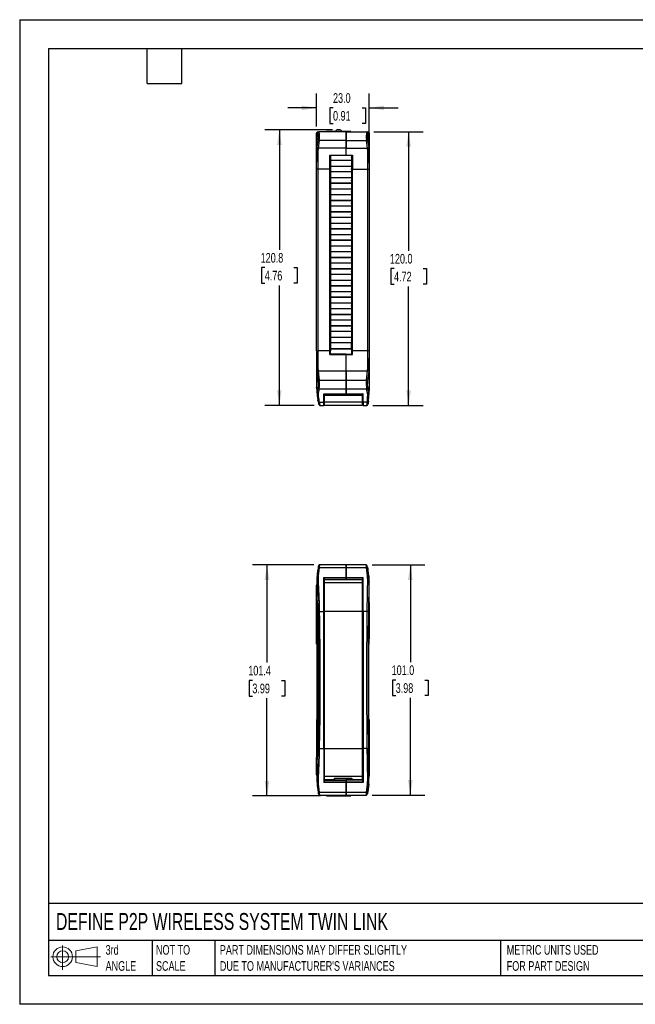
# Model space of a CAD drawing. Header units: millimetres. Extents: x 0 to 559, y 0 to 432.
# Tile 1 of 3: x 0 to 270, y 0 to 432. Entities that reach past the tile are written whole.
import ezdxf

# ---------------------------------------------------------------- set-up
doc = ezdxf.new("R2010")
doc.units = ezdxf.units.MM
doc.header["$LTSCALE"] = 2
doc.linetypes.add('CENTERX2', pattern=[20.32, 12.7, -2.54, 2.54, -2.54])
doc.layers.add('DIMENSIONS', color=140, linetype='Continuous', lineweight=25)
doc.layers.add('TEXT', color=140, linetype='Continuous', lineweight=25)
doc.layers.add('SLD-DEFPOINTS', color=7, linetype='Continuous')
doc.styles.add('SLDTEXTSTYLE0', font='TXT', dxfattribs={"width": 0.7})
doc.dimstyles.new('SLDDIMSTYLE0', dxfattribs={"dimtxt": 4.316016, "dimasz": 6.604, "dimexe": 0, "dimexo": 0.0625, "dimgap": 1.079004, "dimtad": 0, "dimtih": 1, "dimtoh": 1, "dimdec": 1, "dimrnd": 1e-09, "dimzin": 4, "dimdsep": 46, "dimtxsty": 'SLDTEXTSTYLE0', "dimsah": 1, "dimcen": 0.09, "dimadec": 0, "dimazin": 1, "dimtfac": 1, "dimtdec": 1, "dimtofl": 0, "dimtmove": 0, "dimatfit": 3, "dimfxl": 0, "dimfrac": 2, "dimtolj": 1, "dimtzin": 12, "dimarcsym": 0})
doc.dimstyles.new('SLDDIMSTYLE1', dxfattribs={"dimtxt": 4.316016, "dimasz": 6.604, "dimexe": 0, "dimexo": 0.0625, "dimgap": 1.079004, "dimtad": 0, "dimtih": 1, "dimtoh": 1, "dimdec": 1, "dimrnd": 1e-09, "dimzin": 12, "dimdsep": 46, "dimtxsty": 'SLDTEXTSTYLE0', "dimsah": 1, "dimcen": 0.09, "dimadec": 0, "dimazin": 3, "dimtfac": 1, "dimtdec": 1, "dimtofl": 0, "dimtmove": 0, "dimatfit": 3, "dimfxl": 0, "dimfrac": 2, "dimtolj": 1, "dimtzin": 12, "dimarcsym": 0})
doc.dimstyles.new('SLDDIMSTYLE2', dxfattribs={"dimtxt": 4.316016, "dimasz": 6.604, "dimexe": 0, "dimexo": 0.0625, "dimgap": 1.079004, "dimtad": 0, "dimtih": 1, "dimtoh": 1, "dimdec": 1, "dimrnd": 1e-09, "dimzin": 4, "dimdsep": 46, "dimtxsty": 'SLDTEXTSTYLE0', "dimsah": 1, "dimcen": 0.09, "dimadec": 0, "dimazin": 1, "dimtfac": 1, "dimtdec": 1, "dimtmove": 0, "dimatfit": 0, "dimfxl": 0, "dimfrac": 2, "dimtolj": 1, "dimtzin": 12, "dimarcsym": 0})

# ---------------------------------------------------------------- blocks, each defined once
blk = doc.blocks.new('Block11')
at = {"color": 7, "linetype": 'Continuous', "lineweight": 18}
for p, q in [((5.18, 10.62), (5.18, 0)), ((10.96, 8.33), (20.35, 10.06)), ((20.35, 10.06), (20.35, 1.46)), ((0, 5.76), (21.75, 5.76)), ((10.96, 3.19), (10.96, 8.33)), ((10.96, 3.19), (20.35, 1.46))]:
    blk.add_line(p, q, dxfattribs=at)
for radius in [4.3, 2.57]:
    blk.add_circle((5.18, 5.76), radius, dxfattribs=at)
blk = doc.blocks.new('Block12')
at = {"layer": 'SLD-DEFPOINTS'}
blk.add_blockref('Block11', (0, 0), dxfattribs=at)
blk = doc.blocks.new('_D')
at = {"layer": 'DIMENSIONS'}
for p, q in [((154.59, 192.71), (177.76, 192.71)), ((171.41, 192.71), (171.41, 150.04)), ((164.99, 142.21), (163.55, 142.21)), ((163.55, 142.21), (163.55, 135.36)), ((177.82, 142.21), (179.27, 142.21)), ((179.27, 142.21), (179.27, 135.36)), ((163.55, 135.36), (164.99, 135.36)), ((171.41, 91.71), (171.41, 134.39)), ((179.27, 135.36), (177.82, 135.36)), ((154.59, 91.71), (177.76, 91.71))]:
    blk.add_line(p, q, dxfattribs=at)
for points in [[(171.41, 192.71), (170.39, 186.11), (172.42, 186.11)], [(171.41, 91.71), (172.42, 98.32), (170.39, 98.32)]]:
    blk.add_solid(points, dxfattribs=at)
at = {"layer": 'DIMENSIONS', "char_height": 4.233, "attachment_point": 1, "style": 'SLDTEXTSTYLE0'}
for s, insert in [('101.0', (163.2, 148.64)), ('3.98', (164.99, 140.81))]:
    blk.add_mtext(s, dxfattribs=dict(at, insert=insert))
blk = doc.blocks.new('_D_1')
at = {"layer": 'DIMENSIONS'}
for p, q in [((129.04, 192.71), (102.15, 192.71)), ((108.5, 192.71), (108.5, 149.87)), ((102.09, 142.04), (100.64, 142.04)), ((100.64, 142.04), (100.64, 135.18)), ((114.92, 142.04), (116.37, 142.04)), ((116.37, 142.04), (116.37, 135.18)), ((100.64, 135.18), (102.09, 135.18)), ((108.5, 91.36), (108.5, 134.21)), ((116.37, 135.18), (114.92, 135.18)), ((132.02, 91.36), (102.15, 91.36))]:
    blk.add_line(p, q, dxfattribs=at)
for points in [[(108.5, 192.71), (107.49, 186.11), (109.52, 186.11)], [(108.5, 91.36), (109.52, 97.97), (107.49, 97.97)]]:
    blk.add_solid(points, dxfattribs=at)
at = {"layer": 'DIMENSIONS', "char_height": 4.233, "attachment_point": 1, "style": 'SLDTEXTSTYLE0'}
for s, insert in [('101.4', (100.3, 148.46)), ('3.99', (102.09, 140.64))]:
    blk.add_mtext(s, dxfattribs=dict(at, insert=insert))
blk = doc.blocks.new('_D_4')
at = {"layer": 'DIMENSIONS'}
for p, q in [((130.31, 385.02), (130.31, 399.49)), ((153.31, 368.83), (153.31, 399.49)), ((130.31, 393.14), (117.61, 393.14)), ((137.49, 393.14), (136.04, 393.14)), ((136.04, 393.14), (136.04, 386.28)), ((150.32, 393.14), (151.76, 393.14)), ((151.76, 393.14), (151.76, 386.28)), ((153.31, 393.14), (166.01, 393.14)), ((136.04, 386.28), (137.49, 386.28)), ((151.76, 386.28), (150.32, 386.28)), ((130.31, 372.33), (130.31, 381.97))]:
    blk.add_line(p, q, dxfattribs=at)
for points in [[(130.31, 393.14), (123.71, 394.16), (123.71, 392.13)], [(153.31, 393.14), (159.92, 392.13), (159.92, 394.16)]]:
    blk.add_solid(points, dxfattribs=at)
at = {"layer": 'DIMENSIONS', "char_height": 4.233, "attachment_point": 1, "style": 'SLDTEXTSTYLE0'}
for s, insert in [('23.0', (137.49, 399.57)), ('0.91', (137.49, 391.74))]:
    blk.add_mtext(s, dxfattribs=dict(at, insert=insert))
blk = doc.blocks.new('_D_5')
at = {"layer": 'DIMENSIONS'}
for p, q in [((155.35, 382.67), (177.01, 382.67)), ((170.66, 382.67), (170.66, 330.49)), ((164.25, 322.67), (162.8, 322.67)), ((162.8, 322.67), (162.8, 315.81)), ((177.07, 322.67), (178.52, 322.67)), ((178.52, 322.67), (178.52, 315.81)), ((162.8, 315.81), (164.25, 315.81)), ((178.52, 315.81), (177.07, 315.81)), ((170.66, 262.67), (170.66, 314.84)), ((154.89, 262.67), (177.01, 262.67))]:
    blk.add_line(p, q, dxfattribs=at)
for points in [[(170.66, 382.67), (169.64, 376.06), (171.68, 376.06)], [(170.66, 262.67), (171.68, 269.27), (169.64, 269.27)]]:
    blk.add_solid(points, dxfattribs=at)
at = {"layer": 'DIMENSIONS', "char_height": 4.233, "attachment_point": 1, "style": 'SLDTEXTSTYLE0'}
for s, insert in [('120.0', (162.45, 329.09)), ('4.72', (164.25, 321.26))]:
    blk.add_mtext(s, dxfattribs=dict(at, insert=insert))
blk = doc.blocks.new('_D_6')
at = {"layer": 'DIMENSIONS'}
for p, q in [((137.21, 383.5), (107.59, 383.5)), ((113.94, 383.5), (113.94, 330.91)), ((107.53, 323.08), (106.08, 323.08)), ((106.08, 323.08), (106.08, 316.22)), ((120.35, 323.08), (121.8, 323.08)), ((121.8, 323.08), (121.8, 316.22)), ((106.08, 316.22), (107.53, 316.22)), ((113.94, 262.67), (113.94, 315.26)), ((121.8, 316.22), (120.35, 316.22)), ((129.23, 262.67), (107.59, 262.67))]:
    blk.add_line(p, q, dxfattribs=at)
for points in [[(113.94, 383.5), (112.92, 376.89), (114.95, 376.89)], [(113.94, 262.67), (114.95, 269.27), (112.92, 269.27)]]:
    blk.add_solid(points, dxfattribs=at)
at = {"layer": 'DIMENSIONS', "char_height": 4.233, "attachment_point": 1, "style": 'SLDTEXTSTYLE0'}
for s, insert in [('120.8', (105.73, 329.5)), ('4.76', (107.53, 321.68))]:
    blk.add_mtext(s, dxfattribs=dict(at, insert=insert))

msp = doc.modelspace()

# ---------------------------------------------------------------- linework, layer by layer
at = {"color": 7, "linetype": 'Continuous'}
for p, q in [((0, 431.81), (0, 0.01)), ((0, 431.81), (558.8, 431.81)), ((558.8, 0.01), (0, 0.01))]:
    msp.add_line(p, q, dxfattribs=at)
for p, q in [((130.31, 382.17), (130.31, 381.37)), ((130.8, 382.17), (130.31, 382.17)), ((130.79, 381.37), (130.31, 381.37)), ((130.31, 380.54), (130.31, 381.37)), ((130.31, 380.54), (130.93, 380.54)), ((130.31, 379.38), (130.31, 380.54)), ((130.81, 382.67), (131.3, 382.67)), ((143.31, 382.67), (131.3, 382.67)), ((134.56, 382.67), (134.56, 382.75)), ((145.34, 382.75), (134.56, 382.75)), ((140.15, 383.5), (139.75, 383.5)), ((143.31, 382.67), (152.32, 382.67)), ((143.31, 378.78), (143.31, 382.67)), ((143.31, 382.67), (143.31, 378.78)), ((145.34, 382.75), (145.34, 382.67)), ((152.32, 382.67), (152.81, 382.67)), ((152.69, 380.54), (153.31, 380.54)), ((153.31, 382.17), (152.82, 382.17)), ((153.31, 381.37), (152.83, 381.37)), ((153.31, 382.17), (153.31, 381.37)), ((153.31, 381.37), (153.31, 380.54)), ((153.31, 380.54), (153.31, 379.38)), ((130.31, 379.38), (130.81, 379.38)), ((130.31, 377.32), (130.31, 379.38)), ((130.31, 369.79), (130.31, 377.32)), ((130.31, 377.32), (130.52, 377.32)), ((130.48, 375.87), (130.98, 379.16)), ((131.47, 378.78), (130.98, 375.49)), ((143.31, 378.78), (131.47, 378.78)), ((143.31, 378.78), (152.15, 378.78)), ((143.31, 375.49), (143.31, 378.78)), ((143.31, 378.78), (143.31, 375.49)), ((152.65, 375.49), (152.15, 378.78)), ((152.64, 379.16), (153.14, 375.87)), ((153.11, 377.32), (152.74, 379.78)), ((153.31, 379.38), (152.8, 379.38)), ((153.11, 377.32), (153.31, 377.32)), ((153.31, 379.38), (153.31, 377.32)), ((153.31, 377.32), (153.31, 369.79)), ((143.31, 375.49), (130.98, 375.49)), ((136.16, 372.39), (143.31, 372.39)), ((136.16, 366.29), (136.16, 372.39)), ((136.31, 372.32), (136.29, 372.32)), ((143.31, 372.32), (136.29, 372.32)), ((136.31, 372.32), (136.31, 368.64)), ((143.31, 375.49), (152.65, 375.49)), ((143.31, 372.39), (143.31, 375.49)), ((143.31, 372.39), (143.31, 375.49)), ((143.31, 372.39), (145.96, 372.39)), ((143.31, 372.39), (143.31, 372.32)), ((145.83, 372.32), (143.31, 372.32)), ((145.81, 366.29), (145.81, 372.32)), ((145.96, 372.39), (145.96, 366.29)), ((130.31, 366.29), (130.31, 369.79)), ((130.81, 369.65), (130.81, 366.29)), ((136.31, 370.16), (145.61, 370.16)), ((136.31, 367.48), (136.31, 368.64)), ((145.61, 367.48), (136.31, 367.48)), ((136.31, 367.48), (136.31, 367.48)), ((136.31, 367.48), (136.31, 366.29)), ((145.54, 370.06), (136.38, 370.06)), ((136.38, 370.06), (136.38, 367.58)), ((136.38, 367.58), (145.54, 367.58)), ((145.54, 370.06), (145.54, 367.58)), ((145.81, 371.32), (145.61, 371.32)), ((145.61, 371.17), (145.61, 371.32)), ((145.61, 371.17), (145.61, 370.16)), ((145.81, 371.17), (145.61, 371.17)), ((145.61, 370.15), (145.61, 370.16)), ((145.61, 370.15), (145.61, 367.48)), ((145.61, 367.48), (145.61, 367.48)), ((145.61, 367.47), (145.61, 366.47)), ((152.81, 366.29), (152.81, 369.65)), ((153.31, 369.79), (153.31, 366.29)), ((130.81, 366.29), (130.31, 366.29)), ((130.31, 286.65), (130.31, 366.29)), ((136.16, 366.29), (130.81, 366.29)), ((130.81, 366.29), (130.81, 286.65)), ((136.31, 366.29), (136.16, 366.29)), ((136.16, 286.65), (136.16, 366.29)), ((136.31, 366.29), (136.31, 365.16)), ((136.31, 365.15), (136.31, 365.16)), ((136.31, 365.16), (145.61, 365.16)), ((136.31, 362.48), (136.31, 365.15)), ((136.38, 365.06), (136.38, 362.58)), ((145.54, 365.06), (136.38, 365.06)), ((145.54, 365.06), (145.54, 362.58)), ((145.61, 366.47), (145.81, 366.47)), ((145.61, 366.32), (145.61, 366.47)), ((145.81, 366.32), (145.61, 366.32)), ((145.61, 366.17), (145.61, 366.32)), ((145.81, 366.17), (145.61, 366.17)), ((145.61, 366.17), (145.61, 365.16)), ((145.61, 365.15), (145.61, 365.16)), ((145.61, 365.15), (145.61, 362.48)), ((145.96, 366.29), (145.81, 366.29)), ((145.81, 286.65), (145.81, 366.29)), ((145.96, 366.29), (152.81, 366.29)), ((145.96, 286.65), (145.96, 366.29)), ((152.81, 366.29), (153.31, 366.29)), ((152.81, 286.65), (152.81, 366.29)), ((153.31, 366.29), (153.31, 286.65)), ((145.61, 362.48), (136.31, 362.48)), ((136.31, 362.48), (136.31, 362.48)), ((136.31, 362.47), (136.31, 360.16)), ((136.31, 360.15), (136.31, 360.16)), ((136.31, 360.16), (145.61, 360.16)), ((136.31, 357.48), (136.31, 360.15)), ((136.38, 362.58), (145.54, 362.58)), ((145.54, 360.06), (136.38, 360.06)), ((136.38, 360.06), (136.38, 357.58)), ((145.54, 360.06), (145.54, 357.58)), ((145.61, 362.48), (145.61, 362.48)), ((145.61, 362.47), (145.61, 361.47)), ((145.61, 361.47), (145.81, 361.47)), ((145.61, 361.32), (145.61, 361.47)), ((145.81, 361.32), (145.61, 361.32)), ((145.61, 361.17), (145.61, 361.32)), ((145.61, 361.17), (145.61, 360.16)), ((145.81, 361.17), (145.61, 361.17)), ((145.61, 360.15), (145.61, 360.16)), ((145.61, 360.15), (145.61, 357.48)), ((145.61, 357.48), (136.31, 357.48)), ((136.31, 357.48), (136.31, 357.48)), ((136.31, 357.47), (136.31, 355.16)), ((136.31, 355.15), (136.31, 355.16)), ((136.31, 355.16), (145.61, 355.16)), ((136.31, 352.48), (136.31, 355.15)), ((136.38, 357.58), (145.54, 357.58)), ((136.38, 355.06), (136.38, 352.58)), ((145.54, 355.06), (136.38, 355.06)), ((145.54, 355.06), (145.54, 352.58)), ((145.61, 357.48), (145.61, 357.48)), ((145.61, 357.47), (145.61, 356.47)), ((145.61, 356.47), (145.81, 356.47)), ((145.61, 356.32), (145.61, 356.47)), ((145.81, 356.32), (145.61, 356.32)), ((145.61, 356.17), (145.61, 356.32)), ((145.61, 356.17), (145.61, 355.16)), ((145.81, 356.17), (145.61, 356.17)), ((145.61, 355.15), (145.61, 355.16)), ((145.61, 355.15), (145.61, 352.48)), ((145.61, 352.48), (136.31, 352.48)), ((136.31, 352.48), (136.31, 352.48)), ((136.31, 352.47), (136.31, 350.16)), ((136.31, 350.15), (136.31, 350.16)), ((136.31, 350.16), (145.61, 350.16)), ((136.31, 347.48), (136.31, 350.15)), ((136.38, 352.58), (145.54, 352.58)), ((136.38, 350.06), (136.38, 347.58)), ((145.54, 350.06), (136.38, 350.06)), ((145.54, 350.06), (145.54, 347.58)), ((145.61, 352.48), (145.61, 352.48)), ((145.61, 352.47), (145.61, 351.47)), ((145.61, 351.47), (145.81, 351.47)), ((145.61, 351.32), (145.61, 351.47)), ((145.81, 351.32), (145.61, 351.32)), ((145.61, 351.17), (145.61, 351.32)), ((145.81, 351.17), (145.61, 351.17)), ((145.61, 351.17), (145.61, 350.16)), ((145.61, 350.15), (145.61, 350.16)), ((145.61, 350.15), (145.61, 347.48)), ((145.61, 347.48), (136.31, 347.48)), ((136.31, 347.48), (136.31, 347.48)), ((136.31, 347.47), (136.31, 345.16)), ((136.38, 347.58), (145.54, 347.58)), ((145.61, 347.48), (145.61, 347.48)), ((145.61, 347.47), (145.61, 346.47)), ((145.61, 346.47), (145.81, 346.47)), ((145.61, 346.32), (145.61, 346.47)), ((145.81, 346.32), (145.61, 346.32)), ((145.61, 346.17), (145.61, 346.32)), ((145.81, 346.17), (145.61, 346.17)), ((145.61, 346.17), (145.61, 345.16)), ((136.31, 345.15), (136.31, 345.16)), ((136.31, 345.16), (145.61, 345.16)), ((136.31, 342.48), (136.31, 345.15)), ((145.61, 342.48), (136.31, 342.48)), ((136.31, 342.48), (136.31, 342.48)), ((136.31, 342.47), (136.31, 340.16)), ((145.54, 345.06), (136.38, 345.06)), ((136.38, 345.06), (136.38, 342.58)), ((136.38, 342.58), (145.54, 342.58)), ((145.54, 345.06), (145.54, 342.58)), ((145.61, 345.15), (145.61, 345.16)), ((145.61, 345.15), (145.61, 342.48)), ((145.61, 342.48), (145.61, 342.48)), ((145.61, 342.47), (145.61, 341.47)), ((145.61, 341.47), (145.81, 341.47)), ((145.61, 341.32), (145.61, 341.47)), ((145.81, 341.32), (145.61, 341.32)), ((145.61, 341.17), (145.61, 341.32)), ((145.81, 341.17), (145.61, 341.17)), ((145.61, 341.17), (145.61, 340.16)), ((136.31, 340.15), (136.31, 340.16)), ((136.31, 340.16), (145.61, 340.16)), ((136.31, 337.48), (136.31, 340.15)), ((145.61, 337.48), (136.31, 337.48)), ((136.31, 337.48), (136.31, 337.48)), ((136.31, 337.47), (136.31, 335.16)), ((145.54, 340.06), (136.38, 340.06)), ((136.38, 340.06), (136.38, 337.58)), ((136.38, 337.58), (145.54, 337.58)), ((145.54, 340.06), (145.54, 337.58)), ((145.61, 340.15), (145.61, 340.16)), ((145.61, 340.15), (145.61, 337.48)), ((145.61, 337.48), (145.61, 337.48)), ((145.61, 337.47), (145.61, 336.47)), ((136.31, 335.15), (136.31, 335.16)), ((136.31, 335.16), (145.61, 335.16)), ((136.31, 332.48), (136.31, 335.15)), ((145.54, 335.06), (136.38, 335.06)), ((136.38, 335.06), (136.38, 332.58)), ((136.38, 332.58), (145.54, 332.58)), ((145.54, 335.06), (145.54, 332.58)), ((145.61, 336.47), (145.81, 336.47)), ((145.61, 336.32), (145.61, 336.47)), ((145.81, 336.32), (145.61, 336.32)), ((145.61, 336.17), (145.61, 336.32)), ((145.81, 336.17), (145.61, 336.17)), ((145.61, 336.17), (145.61, 335.16)), ((145.61, 335.15), (145.61, 335.16)), ((145.61, 335.15), (145.61, 332.48)), ((145.61, 332.48), (136.31, 332.48)), ((136.31, 332.48), (136.31, 332.48)), ((136.31, 332.47), (136.31, 330.16)), ((136.31, 330.15), (136.31, 330.16)), ((136.31, 330.16), (145.61, 330.16)), ((136.31, 327.48), (136.31, 330.15)), ((145.54, 330.06), (136.38, 330.06)), ((136.38, 330.06), (136.38, 327.58)), ((145.54, 330.06), (145.54, 327.58)), ((145.61, 332.48), (145.61, 332.48)), ((145.61, 332.47), (145.61, 331.47)), ((145.61, 331.47), (145.81, 331.47)), ((145.61, 331.32), (145.61, 331.47)), ((145.81, 331.32), (145.61, 331.32)), ((145.61, 331.17), (145.61, 331.32)), ((145.81, 331.17), (145.61, 331.17)), ((145.61, 331.17), (145.61, 330.16)), ((145.61, 330.15), (145.61, 330.16)), ((145.61, 330.15), (145.61, 327.48)), ((145.61, 327.48), (136.31, 327.48)), ((136.31, 327.48), (136.31, 327.48)), ((136.31, 327.47), (136.31, 325.16)), ((136.31, 325.15), (136.31, 325.16)), ((136.31, 325.16), (145.61, 325.16)), ((136.31, 322.48), (136.31, 325.15)), ((136.38, 327.58), (145.54, 327.58)), ((145.54, 325.06), (136.38, 325.06)), ((136.38, 325.06), (136.38, 322.58)), ((145.54, 325.06), (145.54, 322.58)), ((145.61, 327.48), (145.61, 327.48)), ((145.61, 327.47), (145.61, 326.47)), ((145.61, 326.47), (145.81, 326.47)), ((145.61, 326.32), (145.61, 326.47)), ((145.81, 326.32), (145.61, 326.32)), ((145.61, 326.17), (145.61, 326.32)), ((145.61, 326.17), (145.61, 325.16)), ((145.81, 326.17), (145.61, 326.17)), ((145.61, 325.15), (145.61, 325.16)), ((145.61, 325.15), (145.61, 322.48)), ((145.61, 322.48), (136.31, 322.48)), ((136.31, 322.48), (136.31, 322.48)), ((136.31, 322.47), (136.31, 320.16)), ((136.31, 320.15), (136.31, 320.16)), ((136.31, 320.16), (145.61, 320.16)), ((136.31, 317.48), (136.31, 320.15)), ((136.38, 322.58), (145.54, 322.58)), ((136.38, 320.06), (136.38, 317.58)), ((145.54, 320.06), (136.38, 320.06)), ((145.54, 320.06), (145.54, 317.58)), ((145.61, 322.48), (145.61, 322.48)), ((145.61, 322.47), (145.61, 321.47)), ((145.61, 321.47), (145.81, 321.47)), ((145.61, 321.32), (145.61, 321.47)), ((145.81, 321.32), (145.61, 321.32)), ((145.61, 321.17), (145.61, 321.32)), ((145.61, 321.17), (145.61, 320.16)), ((145.81, 321.17), (145.61, 321.17)), ((145.61, 320.15), (145.61, 320.16)), ((145.61, 320.15), (145.61, 317.48)), ((145.61, 317.48), (136.31, 317.48)), ((136.31, 317.48), (136.31, 317.48)), ((136.31, 317.47), (136.31, 315.16)), ((136.38, 317.58), (145.54, 317.58)), ((145.61, 317.48), (145.61, 317.48)), ((145.61, 317.47), (145.61, 316.47)), ((145.61, 316.47), (145.81, 316.47)), ((145.61, 316.32), (145.61, 316.47)), ((145.81, 316.32), (145.61, 316.32)), ((145.61, 316.17), (145.61, 316.32)), ((145.81, 316.17), (145.61, 316.17)), ((145.61, 316.17), (145.61, 315.16)), ((136.31, 315.15), (136.31, 315.16)), ((136.31, 315.16), (145.61, 315.16)), ((136.31, 312.48), (136.31, 315.15)), ((145.61, 312.48), (136.31, 312.48)), ((136.31, 312.48), (136.31, 312.48)), ((136.31, 312.47), (136.31, 310.16)), ((145.54, 315.06), (136.38, 315.06)), ((136.38, 315.06), (136.38, 312.58)), ((136.38, 312.58), (145.54, 312.58)), ((145.54, 315.06), (145.54, 312.58)), ((145.61, 315.15), (145.61, 315.16)), ((145.61, 315.15), (145.61, 312.48)), ((145.61, 312.48), (145.61, 312.48)), ((145.61, 312.47), (145.61, 311.47)), ((145.61, 311.47), (145.81, 311.47)), ((145.61, 311.32), (145.61, 311.47)), ((145.81, 311.32), (145.61, 311.32)), ((145.61, 311.17), (145.61, 311.32)), ((145.61, 311.17), (145.61, 310.16)), ((145.81, 311.17), (145.61, 311.17)), ((136.31, 310.15), (136.31, 310.16)), ((136.31, 310.16), (145.61, 310.16)), ((136.31, 307.48), (136.31, 310.15)), ((145.61, 307.48), (136.31, 307.48)), ((136.31, 307.48), (136.31, 307.48)), ((136.31, 307.47), (136.31, 305.16)), ((136.38, 310.06), (136.38, 307.58)), ((145.54, 310.06), (136.38, 310.06)), ((136.38, 307.58), (145.54, 307.58)), ((145.54, 310.06), (145.54, 307.58)), ((145.61, 310.15), (145.61, 310.16)), ((145.61, 310.15), (145.61, 307.48)), ((145.61, 307.48), (145.61, 307.48)), ((145.61, 307.47), (145.61, 306.47)), ((136.31, 305.15), (136.31, 305.16)), ((136.31, 305.16), (145.61, 305.16)), ((136.31, 302.48), (136.31, 305.15)), ((145.61, 302.48), (136.31, 302.48)), ((136.31, 302.48), (136.31, 302.48)), ((136.31, 302.47), (136.31, 300.16)), ((145.54, 305.06), (136.38, 305.06)), ((136.38, 305.06), (136.38, 302.58)), ((136.38, 302.58), (145.54, 302.58)), ((145.54, 305.06), (145.54, 302.58)), ((145.61, 306.47), (145.81, 306.47)), ((145.61, 306.32), (145.61, 306.47)), ((145.81, 306.32), (145.61, 306.32)), ((145.61, 306.17), (145.61, 306.32)), ((145.61, 306.17), (145.61, 305.16)), ((145.81, 306.17), (145.61, 306.17)), ((145.61, 305.15), (145.61, 305.16)), ((145.61, 305.15), (145.61, 302.48)), ((145.61, 302.48), (145.61, 302.48)), ((145.61, 302.47), (145.61, 301.47)), ((136.31, 300.15), (136.31, 300.16)), ((136.31, 300.16), (145.61, 300.16)), ((136.31, 297.48), (136.31, 300.15)), ((136.38, 300.06), (136.38, 297.58)), ((145.54, 300.06), (136.38, 300.06)), ((145.54, 300.06), (145.54, 297.58)), ((145.61, 301.47), (145.81, 301.47)), ((145.61, 301.32), (145.61, 301.47)), ((145.81, 301.32), (145.61, 301.32)), ((145.61, 301.17), (145.61, 301.32)), ((145.61, 301.17), (145.61, 300.16)), ((145.81, 301.17), (145.61, 301.17)), ((145.61, 300.15), (145.61, 300.16)), ((145.61, 300.15), (145.61, 297.48)), ((145.61, 297.48), (136.31, 297.48)), ((136.31, 297.48), (136.31, 297.48)), ((136.31, 297.47), (136.31, 295.15)), ((136.31, 295.15), (136.31, 295.16)), ((136.31, 295.16), (145.61, 295.16)), ((136.31, 292.48), (136.31, 295.15)), ((136.38, 297.58), (145.54, 297.58)), ((136.38, 295.06), (136.38, 292.58)), ((145.54, 295.06), (136.38, 295.06)), ((145.54, 295.06), (145.54, 292.58)), ((145.61, 297.48), (145.61, 297.48)), ((145.61, 297.47), (145.61, 296.47)), ((145.61, 296.47), (145.81, 296.47)), ((145.61, 296.32), (145.61, 296.47)), ((145.81, 296.32), (145.61, 296.32)), ((145.61, 296.17), (145.61, 296.32)), ((145.61, 296.17), (145.61, 295.16)), ((145.81, 296.17), (145.61, 296.17)), ((145.61, 295.15), (145.61, 295.16)), ((145.61, 295.15), (145.61, 292.48)), ((145.61, 292.48), (136.31, 292.48)), ((136.31, 292.48), (136.31, 292.48)), ((136.31, 292.47), (136.31, 290.16)), ((136.31, 290.15), (136.31, 290.16)), ((145.61, 290.16), (136.31, 290.16)), ((136.31, 290.15), (136.31, 287.48)), ((136.38, 292.58), (145.54, 292.58)), ((145.54, 290.06), (136.38, 290.06)), ((136.38, 290.06), (136.38, 287.58)), ((145.54, 290.06), (145.54, 287.58)), ((145.61, 292.48), (145.61, 292.48)), ((145.61, 292.47), (145.61, 291.47)), ((145.81, 291.47), (145.61, 291.47)), ((145.61, 291.47), (145.61, 291.32)), ((145.81, 291.32), (145.61, 291.32)), ((145.61, 291.17), (145.61, 291.32)), ((145.81, 291.17), (145.61, 291.17)), ((145.61, 291.17), (145.61, 290.16)), ((145.61, 290.16), (145.61, 290.15)), ((145.61, 287.48), (145.61, 290.15)), ((130.31, 286.65), (130.31, 283.15)), ((130.31, 286.65), (130.81, 286.65)), ((130.81, 286.65), (130.81, 283.29)), ((136.16, 286.65), (130.81, 286.65)), ((136.16, 284.99), (136.16, 286.65)), ((136.31, 286.65), (136.16, 286.65)), ((136.31, 287.48), (145.61, 287.48)), ((136.31, 287.48), (136.31, 287.48)), ((136.31, 287.47), (136.31, 286.65)), ((136.31, 285.12), (136.31, 286.65)), ((143.31, 285.12), (136.31, 285.12)), ((136.38, 287.58), (145.54, 287.58)), ((143.31, 285.12), (145.81, 285.12)), ((143.31, 284.99), (143.31, 285.12)), ((143.31, 285.12), (143.31, 284.99)), ((145.61, 287.48), (145.61, 287.48)), ((145.61, 287.47), (145.61, 286.47)), ((145.61, 286.47), (145.81, 286.47)), ((145.61, 286.47), (145.61, 286.32)), ((145.61, 286.32), (145.81, 286.32)), ((145.81, 286.65), (145.96, 286.65)), ((145.81, 285.12), (145.81, 286.65)), ((145.96, 284.99), (145.96, 286.65)), ((152.81, 286.65), (145.96, 286.65)), ((152.81, 283.29), (152.81, 286.65)), ((153.31, 286.65), (152.81, 286.65)), ((153.31, 286.65), (153.31, 283.15)), ((130.31, 283.15), (130.31, 278.44)), ((136.16, 284.99), (143.31, 284.99)), ((143.31, 284.99), (145.96, 284.99)), ((143.31, 277.88), (143.31, 284.99)), ((143.31, 277.88), (143.31, 284.99)), ((153.31, 283.15), (153.31, 270.67)), ((130.31, 278.44), (130.33, 278.44)), ((130.31, 278.44), (130.31, 272.84)), ((130.33, 278.44), (130.33, 272.84)), ((130.44, 277.51), (130.97, 273.42)), ((130.94, 277.88), (131.47, 273.78)), ((130.94, 277.88), (143.31, 277.88)), ((143.31, 277.88), (152.68, 277.88)), ((143.31, 273.78), (143.31, 277.88)), ((143.31, 277.88), (143.31, 273.78)), ((152.16, 273.78), (152.68, 277.88)), ((153.18, 277.51), (152.65, 273.42)), ((130.33, 272.84), (130.31, 272.84)), ((130.31, 272.84), (130.31, 270.67)), ((131.47, 273.78), (143.31, 273.78)), ((143.31, 273.78), (152.16, 273.78)), ((143.31, 269.75), (143.31, 273.78)), ((143.31, 273.78), (143.31, 269.75)), ((130.31, 270.67), (130.31, 270.65)), ((130.31, 270.67), (130.53, 267.01)), ((130.93, 270.28), (130.9, 270.19)), ((131.42, 269.86), (131.4, 269.75)), ((143.31, 269.75), (131.4, 269.75)), ((152.22, 269.75), (143.31, 269.75)), ((143.31, 267.71), (143.31, 269.75)), ((143.31, 269.75), (143.31, 267.71)), ((152.63, 268.12), (152.22, 269.75)), ((152.72, 266.94), (152.63, 268.12)), ((153.13, 268.58), (152.72, 270.19)), ((153.13, 268.58), (153.22, 267.38)), ((153.31, 270.67), (153.22, 267.38)), ((130.79, 265.28), (130.81, 265.19)), ((130.83, 265.09), (130.82, 265.1)), ((130.87, 264.86), (130.83, 265.09)), ((130.87, 264.86), (130.96, 264.4)), ((131.45, 264.01), (133.51, 264.01)), ((133.51, 267.71), (143.31, 267.71)), ((133.51, 264.01), (133.51, 267.71)), ((133.51, 262.67), (133.51, 264.01)), ((133.57, 267.7), (143.31, 267.7)), ((133.66, 267.7), (133.66, 267.15)), ((133.66, 267.15), (133.66, 266.93)), ((150.22, 266.93), (133.66, 266.93)), ((133.66, 266.93), (133.66, 264.1)), ((150.22, 264.1), (133.66, 264.1)), ((133.66, 264.1), (133.66, 262.76)), ((143.31, 267.71), (150.66, 267.71)), ((143.31, 267.7), (143.31, 267.71)), ((143.31, 267.7), (150.6, 267.7)), ((150.22, 267.7), (150.22, 266.93)), ((150.22, 267.64), (150.51, 267.64)), ((150.22, 266.93), (150.22, 264.1)), ((150.22, 264.1), (150.22, 262.76)), ((150.51, 264.16), (150.51, 267.7)), ((150.51, 262.82), (150.51, 264.16)), ((150.66, 267.71), (150.6, 267.7)), ((150.66, 264.01), (150.66, 267.71)), ((152.5, 264.01), (150.66, 264.01)), ((150.66, 264.01), (150.66, 262.67)), ((131.77, 262.67), (133.51, 262.67)), ((133.66, 262.76), (150.22, 262.76)), ((150.66, 262.67), (152.35, 262.67)), ((130.93, 191.38), (130.9, 191.24)), ((131.42, 191.57), (131.4, 191.4)), ((143.31, 191.4), (131.4, 191.4)), ((143.31, 192.71), (131.57, 192.71)), ((152.05, 192.71), (143.31, 192.71)), ((143.31, 191.4), (143.31, 192.71)), ((143.31, 192.71), (143.31, 191.4)), ((143.31, 187.12), (143.31, 191.4)), ((152.22, 191.4), (143.31, 191.4)), ((143.31, 191.4), (143.31, 187.12)), ((152.63, 188.06), (152.22, 191.4)), ((153.13, 187.9), (152.72, 191.24)), ((130.48, 187.72), (130.49, 187.78)), ((130.5, 186.32), (130.53, 184.48)), ((133.51, 187.12), (143.31, 187.12)), ((133.51, 172.21), (133.51, 187.12)), ((133.66, 186.92), (133.66, 185.31)), ((143.31, 186.92), (133.66, 186.92)), ((143.31, 186.18), (133.66, 186.18)), ((150.22, 186.16), (133.66, 186.16)), ((143.31, 187.12), (150.66, 187.12)), ((143.31, 187.12), (143.31, 186.92)), ((143.31, 186.92), (143.31, 187.12)), ((150.51, 186.92), (143.31, 186.92)), ((143.31, 186.18), (143.31, 186.92)), ((143.31, 186.92), (143.31, 186.18)), ((150.51, 186.18), (143.31, 186.18)), ((150.22, 186.16), (150.22, 184.88)), ((150.51, 172.2), (150.51, 186.92)), ((150.66, 172.21), (150.66, 187.12)), ((152.72, 185.16), (152.63, 188.06)), ((153.13, 187.9), (153.22, 184.99)), ((153.14, 187.72), (153.16, 187.45)), ((130.31, 183.71), (130.53, 184.05)), ((130.31, 176.23), (130.31, 183.71)), ((130.53, 184.48), (130.53, 184.05)), ((133.66, 185.31), (133.66, 184.88)), ((150.22, 184.88), (133.66, 184.88)), ((133.66, 184.88), (133.66, 172.21)), ((150.51, 185.34), (150.22, 185.34)), ((150.22, 184.88), (150.22, 172.21)), ((150.22, 183.09), (150.51, 183.09)), ((150.51, 182.36), (150.22, 182.36)), ((153.31, 183.71), (153.22, 184.99)), ((153.31, 176.23), (153.31, 183.71)), ((130.83, 177.06), (130.82, 177.06)), ((130.87, 175.71), (130.83, 177.06)), ((150.22, 180.61), (150.51, 180.61)), ((150.22, 179.61), (150.51, 179.61)), ((130.31, 160.31), (130.31, 176.23)), ((130.41, 176.38), (130.41, 108.08)), ((130.87, 175.71), (130.87, 108.72)), ((130.87, 175.71), (130.96, 172.17)), ((153.14, 107.53), (153.14, 176.9)), ((153.14, 176.9), (153.21, 176.63)), ((153.21, 107.82), (153.21, 176.63)), ((153.31, 176.23), (153.31, 160.31)), ((131.45, 172.21), (133.51, 172.21)), ((133.51, 112.21), (133.51, 172.21)), ((150.22, 172.21), (133.66, 172.21)), ((133.66, 172.21), (133.66, 112.22)), ((150.22, 172.21), (150.22, 112.22)), ((150.51, 112.23), (150.51, 172.2)), ((150.66, 172.21), (150.66, 112.21)), ((152.5, 172.21), (150.66, 172.21)), ((130.31, 160.31), (130.41, 160.31)), ((130.31, 157.91), (130.31, 160.31)), ((153.21, 160.31), (153.31, 160.31)), ((153.31, 157.91), (153.31, 160.31)), ((130.31, 157.91), (130.41, 157.91)), ((153.21, 157.91), (153.31, 157.91)), ((130.31, 124.91), (130.31, 108.25)), ((130.31, 124.91), (130.41, 124.91)), ((153.21, 124.91), (153.31, 124.91)), ((153.31, 124.91), (153.31, 108.25)), ((130.31, 100.71), (130.31, 108.25)), ((130.83, 107.37), (130.87, 108.72)), ((130.87, 108.72), (130.96, 112.26)), ((131.45, 112.21), (133.51, 112.21)), ((133.51, 112.21), (133.51, 97.31)), ((133.66, 112.22), (150.22, 112.22)), ((133.66, 112.22), (133.66, 99.86)), ((150.22, 112.22), (150.22, 99.86)), ((150.51, 97.51), (150.51, 112.23)), ((152.5, 112.21), (150.66, 112.21)), ((150.66, 112.21), (150.66, 97.31)), ((153.31, 108.25), (153.31, 100.71)), ((130.83, 107.37), (130.82, 107.38)), ((150.22, 105.81), (150.51, 105.81)), ((150.51, 104.81), (150.22, 104.81)), ((150.51, 103.82), (150.22, 103.82)), ((130.53, 100.37), (130.31, 100.71)), ((150.22, 99.86), (133.66, 99.86)), ((133.66, 99.86), (133.66, 99.43)), ((133.66, 99.43), (133.66, 97.51)), ((150.22, 102.07), (150.51, 102.07)), ((150.22, 99.86), (150.22, 98.56)), ((153.13, 96.53), (153.22, 99.44)), ((153.31, 100.71), (153.22, 99.44)), ((143.31, 97.31), (133.51, 97.31)), ((133.66, 98.56), (138.13, 98.56)), ((133.66, 98.25), (143.31, 98.25)), ((133.66, 97.51), (143.31, 97.51)), ((137.96, 99.07), (145.92, 99.07)), ((138.13, 99.07), (138.13, 98.56)), ((143.31, 99.07), (138.13, 99.07)), ((138.59, 99.07), (138.59, 99.07)), ((145.76, 99.07), (143.31, 99.07)), ((143.31, 99.07), (143.31, 98.25)), ((143.31, 99.07), (143.31, 98.25)), ((150.51, 98.25), (143.31, 98.25)), ((143.31, 97.51), (143.31, 98.25)), ((143.31, 98.25), (143.31, 97.51)), ((143.31, 97.51), (143.31, 97.31)), ((143.31, 97.51), (150.51, 97.51)), ((143.31, 97.31), (143.31, 97.51)), ((143.31, 93.03), (143.31, 97.31)), ((150.66, 97.31), (143.31, 97.31)), ((143.31, 97.31), (143.31, 93.03)), ((145.29, 99.07), (145.29, 99.07)), ((145.76, 98.56), (145.76, 99.07)), ((145.76, 98.56), (150.22, 98.56)), ((152.22, 93.03), (152.63, 96.37)), ((152.63, 96.37), (152.72, 99.27)), ((153.13, 96.53), (152.72, 93.19)), ((130.9, 93.19), (130.93, 93.05)), ((131.4, 93.03), (143.31, 93.03)), ((131.4, 93.03), (131.42, 92.85)), ((131.57, 91.71), (143.31, 91.71)), ((134.56, 91.71), (134.56, 91.36)), ((134.56, 91.36), (145.34, 91.36)), ((143.31, 93.03), (152.22, 93.03)), ((143.31, 91.71), (143.31, 93.03)), ((143.31, 93.03), (143.31, 91.71)), ((143.31, 91.71), (152.05, 91.71)), ((145.34, 91.71), (145.34, 91.36)), ((152.05, 91.72), (152.13, 91.73))]:
    msp.add_line(p, q)
at = {"flags": 128}
for points in [[(145.83, 372.32), (145.82, 372.32), (145.81, 372.32)], [(130.81, 369.65), (130.62, 369.66), (130.46, 369.69), (130.35, 369.74), (130.31, 369.79)], [(152.81, 369.65), (153, 369.66), (153.16, 369.69), (153.27, 369.74), (153.31, 369.79)], [(130.81, 283.29), (130.62, 283.28), (130.46, 283.25), (130.35, 283.21), (130.31, 283.15)], [(152.81, 283.29), (153, 283.28), (153.16, 283.25), (153.27, 283.21), (153.31, 283.15)], [(130.31, 270.65), (130.33, 270.59), (130.38, 270.52), (130.44, 270.47), (130.52, 270.42), (130.64, 270.36), (130.78, 270.31), (130.93, 270.28)], [(131.4, 269.75), (131.04, 268.05), (131.03, 266.6)], [(130.53, 267.01), (130.68, 265.92), (130.81, 265.19)], [(130.96, 264.4), (131.16, 263.53), (131.26, 263.11)], [(131.45, 264.01), (131.52, 263.71), (131.57, 263.45), (131.62, 263.24), (131.66, 263.07), (131.7, 262.92), (131.75, 262.71), (131.76, 262.7), (131.76, 262.69), (131.76, 262.68), (131.76, 262.68), (131.76, 262.67), (131.77, 262.67), (131.77, 262.67), (131.77, 262.67), (131.77, 262.67)], [(153, 264.46), (152.9, 263.59), (152.85, 263.16), (152.85, 263.16)], [(131.4, 191.4), (131.2, 191.4), (131.03, 191.36), (130.94, 191.31), (130.9, 191.24)], [(130.93, 191.38), (130.99, 191.48), (131.12, 191.55), (131.26, 191.58), (131.42, 191.57)], [(131.4, 191.4), (131.04, 187.9), (131.03, 184.22)], [(131.57, 192.7), (131.58, 192.71), (131.56, 192.62), (131.53, 192.4), (131.48, 192.06), (131.42, 191.57)], [(131.58, 192.71), (131.48, 192.7), (131.44, 192.69)], [(152.72, 191.24), (152.66, 191.33), (152.53, 191.38), (152.38, 191.4), (152.22, 191.4)], [(152.69, 191.41), (152.69, 191.41), (152.7, 191.36), (152.72, 191.24), (152.75, 191.03), (152.78, 190.86), (152.83, 190.51)], [(152.63, 188.06), (152.84, 188.06), (153.01, 188.02), (153.09, 187.97), (153.13, 187.9)], [(153.22, 186.62), (153.24, 186.4), (153.27, 185.68)], [(130.35, 185.61), (130.34, 185.42), (130.33, 184.87)], [(130.53, 184.05), (130.68, 180.59), (130.82, 177.06)], [(131.03, 184.22), (131.04, 183.91), (131.06, 183.41), (131.09, 182.7), (131.13, 181.76), (131.17, 180.84), (131.2, 180.12), (131.23, 179.45), (131.25, 178.85), (131.27, 178.3), (131.35, 176.09), (131.41, 174.06), (131.45, 172.21)], [(152.5, 172.21), (152.51, 173.28), (152.53, 174.43), (152.54, 175.64), (152.56, 176.93), (152.59, 178.29), (152.61, 179.37), (152.63, 180.44), (152.66, 181.77), (152.68, 183.17), (152.71, 184.3), (152.72, 185.16)], [(153.22, 184.99), (153.14, 180.81), (153.06, 176.52), (153, 172.17)], [(153.28, 185.36), (153.29, 185.27), (153.29, 185.19)], [(130.96, 172.17), (131.16, 160.2), (131.27, 148.21), (131.27, 136.22), (131.16, 124.23), (130.96, 112.26)], [(131.45, 172.21), (131.52, 168.63), (131.57, 165.17), (131.62, 161.85), (131.66, 158.66), (131.7, 155.37), (131.75, 147.89), (131.76, 147.17), (131.76, 146.45), (131.76, 145.74), (131.76, 145.03), (131.76, 144.32), (131.77, 143.62), (131.77, 142.91), (131.77, 142.21), (131.77, 141.49), (131.76, 140.77), (131.76, 140.04), (131.76, 139.3), (131.76, 138.57), (131.76, 137.83), (131.75, 137.08), (131.73, 132.94), (131.71, 130.43), (131.69, 127.89), (131.66, 125.49), (131.57, 119.01), (131.45, 112.21)], [(152.5, 112.21), (152.45, 118.23), (152.41, 124.06), (152.38, 129.69), (152.36, 135.14), (152.35, 140.39), (152.35, 145.71), (152.36, 150.96), (152.39, 156.36), (152.42, 161.4), (152.45, 166.65), (152.5, 172.21)], [(153, 172.17), (152.9, 160.19), (152.85, 148.21), (152.85, 136.22), (152.9, 124.24), (153, 112.26)], [(130.31, 108.25), (130.44, 107.81), (130.82, 107.38)], [(131.45, 112.21), (131.44, 111.45), (131.42, 110.65), (131.39, 109.81), (131.37, 108.94), (131.34, 108.04), (131.31, 107.1), (131.27, 106.13), (131.26, 105.72), (131.24, 105.27), (131.22, 104.79), (131.2, 104.28), (131.18, 103.73), (131.15, 103.15), (131.1, 101.98), (131.07, 101.1), (131.04, 100.52), (131.03, 100.21)], [(152.72, 99.27), (152.71, 100.04), (152.69, 101.04), (152.66, 102.25), (152.64, 103.54), (152.62, 104.61), (152.6, 105.46), (152.58, 106.54), (152.55, 108.61), (152.52, 110.5), (152.5, 112.21)], [(153.22, 99.44), (153.14, 103.62), (153.06, 107.91), (153, 112.26)], [(130.82, 107.38), (130.68, 103.84), (130.53, 100.37)], [(131.03, 100.21), (131.04, 96.53), (131.4, 93.03)], [(152.72, 99.27), (152.93, 99.29), (153.1, 99.33), (153.19, 99.38), (153.22, 99.44)], [(152.63, 96.37), (152.84, 96.37), (153.01, 96.41), (153.09, 96.46), (153.13, 96.53)], [(152.83, 93.91), (153.09, 96.09), (153.11, 96.35)], [(130.9, 93.19), (130.96, 93.1), (131.09, 93.04), (131.24, 93.03), (131.4, 93.03)], [(130.93, 93.05), (130.99, 92.95), (131.12, 92.88), (131.26, 92.85), (131.42, 92.85)], [(130.93, 93.05), (130.98, 92.7), (131.03, 92.42), (131.07, 92.22), (131.08, 92.13), (131.08, 92.15)], [(131.42, 92.85), (131.48, 92.37), (131.53, 92.03), (131.56, 91.82), (131.58, 91.72), (131.57, 91.73)], [(131.44, 91.74), (131.48, 91.73), (131.58, 91.72)], [(152.22, 93.03), (152.43, 93.03), (152.59, 93.07), (152.68, 93.12), (152.72, 93.19)], [(152.72, 93.19), (152.66, 92.8), (152.6, 92.49), (152.56, 92.26), (152.54, 92.14), (152.54, 92.14), (152.54, 92.14)]]:
    msp.add_lwpolyline(points, dxfattribs=at)
for centre, radius, start, end in [((130.81, 382.17), 0.5, 90, 180), ((127.92, 380.41), 3.02, 347.8472, 18.3656), ((131.3, 382.17), 0.497, 90.2972, 180.2942), ((126.04, 380.39), 5.09, 346.1116, 20.4691), ((123.13, 380.36), 8.49, 349.278, 15.7565), ((139.75, 382), 1.5, 90, 150), ((140.15, 382), 1.5, 30, 90), ((160.58, 380.36), 8.57, 164.3683, 190.5972), ((152.32, 382.17), 0.497, 359.7058, 89.7028), ((157.59, 380.39), 5.09, 159.5309, 193.8884), ((155.57, 380.42), 2.9, 160.9757, 192.8116), ((152.81, 382.17), 0.5, 0, 90), ((200.21, 370.91), 69.91, 175.9314, 180.9143), ((130.95, 375.96), 0.48, 191.5167, 273.3829), ((131.48, 379.3), 0.522, 195.4348, 268.8843), ((152.15, 379.29), 0.511, 270.2126, 345.4683), ((152.67, 375.96), 0.48, 266.6169, 348.4834), ((83.41, 370.91), 69.91, 359.0857, 4.0686), ((189.65, 370.9), 58.85, 175.5328, 181.2158), ((136.37, 372.61), 0.309, 226.3617, 254.3304), ((145.77, 372.58), 0.274, 283.8437, 315.4642), ((85.97, 370.67), 66.85, 359.1245, 4.127), ((136.64, 370.32), 0.37, 207.7025, 226.4455), ((136.57, 367.36), 0.287, 130.8295, 155.0226), ((145.32, 370.3), 0.324, 312.1996, 333.6525), ((145.28, 367.31), 0.37, 27.7025, 46.4455), ((136.64, 365.32), 0.37, 207.7025, 226.4455), ((145.32, 365.3), 0.324, 312.1996, 333.6525), ((136.57, 362.36), 0.287, 130.8295, 155.0226), ((136.64, 360.32), 0.37, 207.7025, 226.4455), ((145.28, 362.31), 0.37, 27.7025, 46.4455), ((145.32, 360.3), 0.324, 312.1996, 333.6525), ((136.57, 357.36), 0.287, 130.8295, 155.0226), ((136.64, 355.32), 0.37, 207.7025, 226.4455), ((145.28, 357.31), 0.37, 27.7025, 46.4455), ((145.32, 355.3), 0.324, 312.1996, 333.6525), ((136.57, 352.36), 0.287, 130.8295, 155.0226), ((136.64, 350.32), 0.37, 207.7025, 226.4455), ((145.28, 352.31), 0.37, 27.7025, 46.4455), ((145.32, 350.3), 0.324, 312.1996, 333.6525), ((136.57, 347.36), 0.287, 130.8295, 155.0226), ((145.28, 347.31), 0.37, 27.7025, 46.4455), ((136.64, 345.32), 0.37, 207.7025, 226.4455), ((136.57, 342.36), 0.287, 130.8295, 155.0226), ((145.32, 345.3), 0.324, 312.1996, 333.6525), ((145.28, 342.31), 0.37, 27.7025, 46.4455), ((136.64, 340.32), 0.37, 207.7025, 226.4455), ((136.57, 337.36), 0.287, 130.8295, 155.0226), ((145.32, 340.3), 0.324, 312.1996, 333.6525), ((145.28, 337.31), 0.37, 27.7025, 46.4455), ((136.64, 335.32), 0.37, 207.7025, 226.4455), ((136.6, 332.34), 0.324, 132.1996, 153.6525), ((145.32, 335.3), 0.324, 312.1996, 333.6525), ((145.28, 332.31), 0.37, 27.7025, 46.4455), ((136.64, 330.32), 0.37, 207.7025, 226.4455), ((145.32, 330.3), 0.324, 312.1996, 333.6525), ((136.6, 327.34), 0.324, 132.1996, 153.6525), ((136.64, 325.32), 0.37, 207.7025, 226.4455), ((145.28, 327.31), 0.37, 27.7025, 46.4455), ((145.32, 325.3), 0.324, 312.1996, 333.6525), ((136.57, 322.36), 0.287, 130.8295, 155.0226), ((136.64, 320.32), 0.37, 207.7025, 226.4455), ((145.28, 322.31), 0.37, 27.7025, 46.4455), ((145.32, 320.3), 0.324, 312.1996, 333.6525), ((136.57, 317.36), 0.287, 130.8295, 155.0226), ((145.28, 317.31), 0.37, 27.7025, 46.4455), ((136.64, 315.32), 0.37, 207.7025, 226.4455), ((136.6, 312.34), 0.324, 132.1996, 153.6525), ((145.32, 315.3), 0.324, 312.1996, 333.6525), ((145.28, 312.31), 0.37, 27.7025, 46.4455), ((136.64, 310.32), 0.37, 207.7025, 226.4455), ((136.6, 307.34), 0.324, 132.1996, 153.6525), ((145.35, 310.27), 0.287, 310.8295, 335.0226), ((145.28, 307.31), 0.37, 27.7025, 46.4455), ((136.64, 305.32), 0.37, 207.7025, 226.4455), ((136.57, 302.36), 0.287, 130.8295, 155.0226), ((145.32, 305.3), 0.324, 312.1996, 333.6525), ((145.28, 302.31), 0.37, 27.7025, 46.4455), ((136.64, 300.32), 0.37, 207.7025, 226.4455), ((145.32, 300.3), 0.324, 312.1996, 333.6525), ((136.57, 297.36), 0.287, 130.8295, 155.0226), ((136.64, 295.32), 0.37, 207.7025, 226.4455), ((145.28, 297.31), 0.37, 27.7025, 46.4455), ((145.32, 295.3), 0.324, 312.1996, 333.6525), ((136.6, 292.34), 0.324, 132.1996, 153.6525), ((136.64, 290.32), 0.37, 207.7025, 226.4455), ((145.28, 292.31), 0.37, 27.7025, 46.4455), ((145.32, 290.3), 0.324, 312.1996, 333.6525), ((136.82, 284.38), 0.891, 124.64, 137.3289), ((136.6, 287.34), 0.324, 132.1996, 153.6525), ((145.28, 287.31), 0.37, 27.7025, 46.4455), ((145.35, 284.43), 0.826, 42.1727, 55.8585), ((210.83, 282.16), 80.52, 179.2959, 183.3121), ((207.63, 282.39), 76.82, 179.3234, 183.365), ((84.63, 282.18), 68.19, 356.379, 0.9326), ((72.79, 282.16), 80.52, 356.6879, 0.7041), ((130.91, 277.39), 0.485, 86.644, 165.8621), ((152.72, 277.41), 0.472, 12.8574, 94.6364), ((122.15, 271.98), 8.94, 349.0373, 9.2862), ((131.47, 273.26), 0.523, 90.6185, 162.4995), ((117.33, 271.98), 14.25, 351.4168, 7.256), ((165.83, 272), 13.78, 172.5598, 189.3779), ((152.16, 273.27), 0.51, 16.4626, 90.4194), ((161.18, 271.99), 8.65, 170.4822, 191.9652), ((85.42, 270.67), 44.89, 359.8307, 359.9744), ((138.69, 267.67), 8.18, 162.039, 184.6137), ((131.41, 270.27), 0.514, 188.3198, 268.4027), ((131.44, 270.38), 0.519, 191.0515, 268.2145), ((152.21, 270.27), 0.519, 272.0948, 351.3771), ((152.63, 268.62), 0.499, 269.9322, 355.1254), ((141.2, 270.67), 12.11, 350.0321, 359.9688), ((91.51, 270.67), 61.8, 355.7751, 0), ((131.01, 267.08), 0.483, 188.3738, 272.2327), ((131.45, 264.51), 0.5, 192.0768, 270.0782), ((159.9, 269.99), 29.07, 186.7049, 191.8803), ((133.56, 267.81), 0.109, 246.2142, 276.7304), ((133.51, 264.16), 0.15, 269.8856, 359.8851), ((150.66, 264.16), 0.15, 180.1149, 270.1144), ((115.73, 267.44), 36.93, 352.5828, 354.6628), ((94.87, 269.88), 57.93, 354.1828, 357.0898), ((152.5, 264.51), 0.5, 269.9917, 353.9872), ((152.74, 267.42), 0.486, 268.1915, 354.8574), ((91.51, 270.67), 61.8, 354.2325, 356.9523), ((131.76, 263.14), 0.478, 199.5153, 270.9181), ((133.51, 262.82), 0.15, 270, 0), ((150.66, 262.82), 0.15, 180, 270), ((152.36, 263.14), 0.478, 269.0136, 347.7064), ((178.38, 183.71), 48.07, 171.868, 177.494), ((176.18, 184.01), 45.85, 170.7461, 175.5982), ((160.18, 186.38), 29.68, 170.581, 180.1244), ((178.03, 183.78), 47.71, 169.7305, 170.8256), ((131.59, 192.2), 0.512, 91.1193, 170.6027), ((152.04, 192.21), 0.507, 9.8253, 89.3642), ((141.69, 190.63), 10.57, 4.1629, 11.2904), ((105.31, 183.73), 48, 9.0039, 10.2729), ((105.24, 183.71), 48.07, 0, 8.132), ((175.28, 183.9), 44.97, 175.1301, 179.009), ((137.78, 187.14), 7.32, 176.8282, 186.4803), ((133.25, 186.77), 0.438, 20.9746, 53.7317), ((150.92, 186.77), 0.438, 126.2605, 159.021), ((105.24, 183.71), 48.07, 0, 4.9978), ((178.38, 183.71), 48.07, 178.6173, 180), ((138.14, 182.03), 8.01, 162.1867, 167.824), ((130.95, 183.63), 0.598, 82.4261, 134.2832), ((152.81, 184.6), 0.572, 43.2542, 98.2939), ((131.41, 169.94), 2.27, 89.0091, 101.4171), ((133.55, 171.78), 0.432, 74.8516, 94.9441), ((150.62, 171.78), 0.432, 85.0559, 105.1484), ((152.58, 170.32), 1.9, 77.3214, 92.4226), ((131.41, 108.19), 1.01, 186.2563, 234.335), ((131.41, 114.49), 2.27, 258.5829, 270.991), ((133.55, 112.64), 0.432, 265.0559, 285.1484), ((150.62, 112.64), 0.432, 254.8516, 274.9441), ((152.58, 114.11), 1.9, 267.5775, 282.6785), ((178.38, 100.71), 48.07, 180, 189.1778), ((167, 98.66), 36.51, 177.3133, 188.62), ((130.95, 100.8), 0.598, 225.7169, 277.5738), ((105.24, 100.71), 48.07, 355.0022, 0), ((133.25, 97.66), 0.438, 306.2605, 339.021), ((150.98, 97.71), 0.506, 203.2065, 231.4997), ((131.59, 92.23), 0.511, 189.5281, 268.9746), ((121.92, 96.47), 30.5, 351.054, 353.5246), ((152.04, 92.22), 0.504, 270.3434, 350.8897), ((105.33, 100.7), 47.98, 350.7961, 351.869)]:
    msp.add_arc(centre, radius, start, end)
for centre, major_axis, ratio, start_param, end_param in [((178.38, 373.59), (48.07, 0), 0.8391, 2.987495, 3.048971), ((160.75, 176.23), (30.44, 0), 0.149189, 2.957715, 3.141593), ((155.41, 176.38), (25, 0), 0.149189, 2.959485, 3.141593), ((91.51, 176.23), (61.8, 0), 0.149189, 0, 0.073739), ((91.51, 108.25), (61.8, 0), 0.156292, 6.209446, 6.283185), ((128.21, 107.82), (25, 0), 0.156292, 6.209446, 6.283185), ((138.13, 100.51), (0, 1.95), 0.128125, 2.402343, 3.141593), ((145.76, 100.51), (0, 1.95), 0.128125, 3.141593, 3.880842)]:
    msp.add_ellipse(centre, major_axis=major_axis, ratio=ratio, start_param=start_param, end_param=end_param)
at = {"layer": 'TEXT'}
for p, q in [((12.7, 419.1), (546.1, 419.1)), ((12.7, 419.1), (12.7, 12.7)), ((55.88, 403.86), (55.88, 419.1)), ((71.12, 403.86), (71.12, 419.1)), ((55.88, 403.86), (71.12, 403.86)), ((546.1, 44.25), (12.7, 44.25)), ((546.1, 27.94), (12.7, 27.94)), ((58.09, 27.94), (58.09, 12.7)), ((85.67, 27.94), (85.67, 12.7)), ((210.97, 27.94), (210.97, 12.7)), ((12.7, 12.7), (546.1, 12.7))]:
    msp.add_line(p, q, dxfattribs=at)

# ---------------------------------------------------------------- block references
at = {"layer": 'SLD-DEFPOINTS'}
msp.add_blockref('Block12', (13.68, 15.11), dxfattribs=at)

# ---------------------------------------------------------------- texts
at = {"layer": 'TEXT', "linetype": 'CENTERX2', "lineweight": 18, "attachment_point": 1, "style": 'SLDTEXTSTYLE0'}
for s, insert, char_height in [('DEFINE P2P WIRELESS SYSTEM TWIN LINK', (15.93, 40.03), 7.4083), ('3rd^JANGLE', (37.7, 25.99), 4.233), ('NOT TO^JSCALE', (59.81, 25.99), 4.2333), ("PART DIMENSIONS MAY DIFFER SLIGHTLY ^JDUE TO MANUFACTURER'S VARIANCES", (87.83, 25.99), 4.2333), ('METRIC UNITS USED ^JFOR PART DESIGN', (213.71, 25.99), 4.2333)]:
    msp.add_mtext(s, dxfattribs=dict(at, insert=insert, char_height=char_height))

# ---------------------------------------------------------------- dimensions: what is measured, and where the dimension line sits
at = {"layer": 'DIMENSIONS'}
dim = msp.add_linear_dim(base=(153.31, 393.14), p1=(130.31, 369.79), p2=(153.31, 366.29), dimstyle='SLDDIMSTYLE2', dxfattribs=at)
dim.commit()
dim.dimension.update_dxf_attribs({"geometry": '_D_4', "text_midpoint": (143.9, 393.14), "dimtype": 160})
for base, p1, p2, dimstyle, picture, middle in [((113.94, 383.5), (131.77, 262.67), (139.75, 383.5), 'SLDDIMSTYLE1', '_D_6', (113.94, 323.08)), ((170.66, 382.67), (152.35, 262.67), (152.81, 382.67), 'SLDDIMSTYLE0', '_D_5', (170.66, 322.67)), ((108.50437539, 91.36457455), (131.57637277, 192.71457455), (134.56113266, 91.36457455), 'SLDDIMSTYLE1', '_D_1', (108.50437539, 142.03957455)), ((171.41, 91.71), (152.05, 192.71), (152.05, 91.71), 'SLDDIMSTYLE0', '_D', (171.41, 142.21))]:
    dim = msp.add_linear_dim(base=base, p1=p1, p2=p2, angle=90, dimstyle=dimstyle, dxfattribs=at)
    dim.commit()
    dim.dimension.update_dxf_attribs({"geometry": picture, "text_midpoint": middle, "dimtype": 160})

doc.saveas('drawing.dxf')
